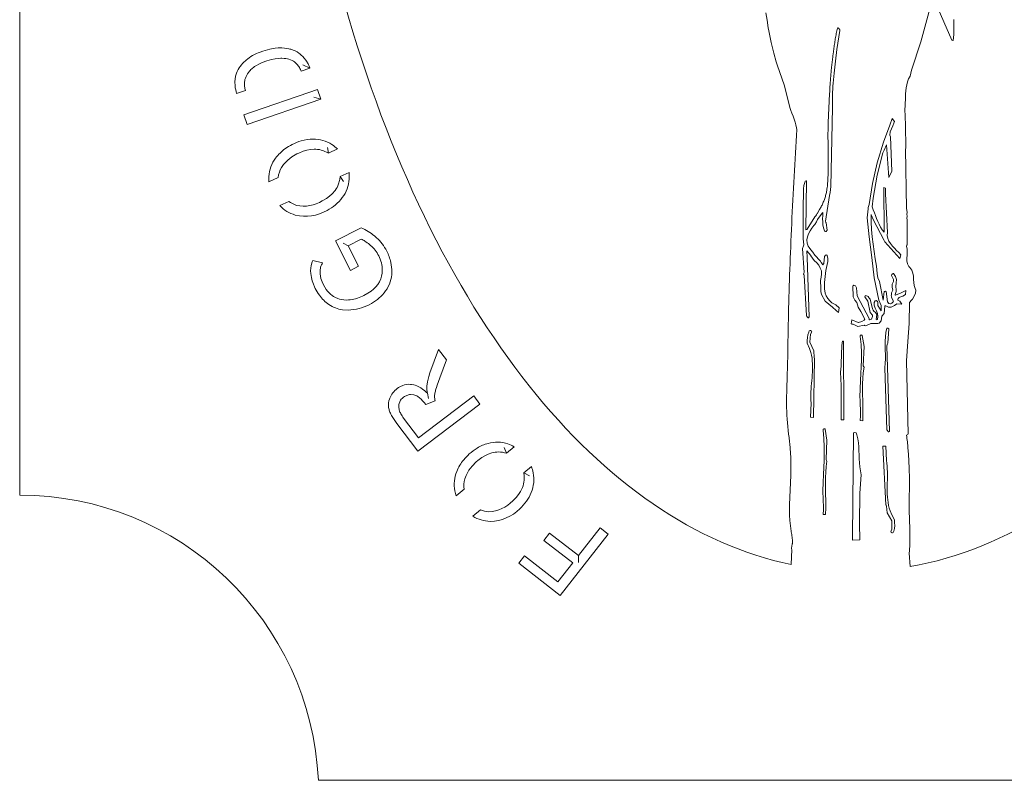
# Model space of a CAD drawing. Header units: inches. Extents: x -4 to 12, y -4.4 to 19.6.
# Tile 1 of 6: x -4 to 5.5, y -4.4 to 2.9. Entities that reach past the tile are written whole.
import ezdxf

# ---------------------------------------------------------------- set-up
doc = ezdxf.new("R2010")
doc.units = ezdxf.units.IN
doc.header["$MEASUREMENT"] = 0
doc.layers.get('0').update_dxf_attribs({"lineweight": 0})
doc.layers.add('Layer 1', color=7, linetype='Continuous', lineweight=0)

msp = doc.modelspace()

# ---------------------------------------------------------------- linework, layer by layer
for p, q in [((-1.664, 2.5837), (-1.6405, 2.5923)), ((-1.6405, 2.5923), (-1.5721, 2.6118)), ((-1.5721, 2.6118), (-1.522, 2.6202)), ((-1.522, 2.6202), (-1.4916, 2.6224)), ((-1.4916, 2.6224), (-1.4565, 2.6226)), ((-1.4565, 2.6226), (-1.4314, 2.621)), ((-1.4314, 2.621), (-1.4115, 2.6186)), ((-1.4115, 2.6186), (-1.3917, 2.6149)), ((-1.3917, 2.6149), (-1.382, 2.6125)), ((-1.382, 2.6125), (-1.3723, 2.6097)), ((-1.3723, 2.6097), (-1.3483, 2.6015)), ((-1.3483, 2.6015), (-1.3297, 2.5936)), ((-1.3297, 2.5936), (-1.3117, 2.5843)), ((-1.3117, 2.5843), (-1.2945, 2.5735)), ((-1.2945, 2.5735), (-1.2864, 2.5675)), ((-1.2864, 2.5675), (-1.2707, 2.5545)), ((-1.2707, 2.5545), (-1.2562, 2.5401)), ((-1.8062, 2.5003), (-1.7985, 2.5069)), ((-1.7004, 2.4547), (-1.7174, 2.4439)), ((-1.6784, 2.4667), (-1.7004, 2.4547)), ((-1.651, 2.4794), (-1.6784, 2.4667)), ((-1.6088, 2.4956), (-1.651, 2.4794)), ((-1.5993, 2.4988), (-1.6088, 2.4956)), ((-1.5559, 2.5114), (-1.5993, 2.4988)), ((-1.5215, 2.5186), (-1.5559, 2.5114)), ((-1.4916, 2.5225), (-1.5215, 2.5186)), ((-1.4665, 2.5239), (-1.4916, 2.5225)), ((-1.456, 2.5238), (-1.4665, 2.5239)), ((-1.4351, 2.5227), (-1.456, 2.5238)), ((-1.4195, 2.5209), (-1.4351, 2.5227)), ((-1.404, 2.5181), (-1.4195, 2.5209)), ((-1.3888, 2.5142), (-1.404, 2.5181)), ((-1.374, 2.5091), (-1.3888, 2.5142)), ((-1.3596, 2.5028), (-1.374, 2.5091)), ((-1.3504, 2.4979), (-1.3596, 2.5028)), ((-1.346, 2.4952), (-1.3504, 2.4979)), ((-1.3375, 2.4892), (-1.346, 2.4952)), ((-1.3294, 2.4827), (-1.3375, 2.4892)), ((-1.3217, 2.4757), (-1.3294, 2.4827)), ((-1.3145, 2.4682), (-1.3217, 2.4757)), ((-1.3077, 2.4604), (-1.3145, 2.4682)), ((-1.3012, 2.4523), (-1.3077, 2.4604)), ((-1.2953, 2.444), (-1.3012, 2.4523)), ((-1.2562, 2.5401), (-1.2428, 2.5247)), ((-1.2428, 2.5247), (-1.2276, 2.5042)), ((-1.2276, 2.5042), (-1.222, 2.4957)), ((-1.222, 2.4957), (-1.2067, 2.4697)), ((-1.2067, 2.4697), (-1.1891, 2.4335)), ((-1.8996, 2.3527), (-1.8903, 2.382)), ((-1.7924, 2.363), (-1.7994, 2.3493)), ((-1.7845, 2.3761), (-1.7924, 2.363)), ((-1.7757, 2.3887), (-1.7845, 2.3761)), ((-1.7662, 2.4008), (-1.7757, 2.3887)), ((-1.7596, 2.4084), (-1.7662, 2.4008)), ((-1.7526, 2.4156), (-1.7596, 2.4084)), ((-1.7452, 2.4225), (-1.7526, 2.4156)), ((-1.7376, 2.429), (-1.7452, 2.4225)), ((-1.7297, 2.4352), (-1.7376, 2.429)), ((-1.7174, 2.4439), (-1.7297, 2.4352)), ((-1.2898, 2.4354), (-1.2953, 2.444)), ((-1.2846, 2.4266), (-1.2898, 2.4354)), ((-1.2798, 2.4177), (-1.2846, 2.4266)), ((-1.2753, 2.4086), (-1.2798, 2.4177)), ((-1.2718, 2.401), (-1.2753, 2.4086)), ((-1.1891, 2.4335), (-1.1878, 2.4301)), ((-1.9067, 2.297), (-1.8996, 2.3527)), ((-1.9051, 2.2612), (-1.9067, 2.297)), ((-1.9038, 2.251), (-1.9051, 2.2612)), ((-1.81, 2.3205), (-1.8154, 2.2851)), ((-1.8154, 2.2851), (-1.8154, 2.2748)), ((-1.8154, 2.2748), (-1.8147, 2.2645)), ((-1.8147, 2.2645), (-1.8134, 2.2542)), ((-1.8053, 2.3351), (-1.81, 2.3205)), ((-1.7994, 2.3493), (-1.8053, 2.3351)), ((-1.9022, 2.2409), (-1.9038, 2.251)), ((-1.9002, 2.2308), (-1.9022, 2.2409)), ((-1.8981, 2.2208), (-1.9002, 2.2308)), ((-1.8945, 2.2058), (-1.8981, 2.2208)), ((-1.8893, 2.187), (-1.8945, 2.2058)), ((-1.8134, 2.2542), (-1.8117, 2.244)), ((-1.8117, 2.244), (-1.8097, 2.2339)), ((-1.8097, 2.2339), (-1.8075, 2.2238)), ((-1.8075, 2.2238), (-1.8055, 2.2161)), ((-1.7373, 2.0113), (-1.1987, 2.1967)), ((-1.1156, 2.2257), (-1.0834, 2.1321)), ((-1.0834, 2.1321), (-1.7884, 1.8894)), ((-1.7884, 1.8894), (-1.8205, 1.9825)), ((-1.3129, 1.6084), (-1.3611, 1.5799)), ((-1.2946, 1.6174), (-1.3129, 1.6084)), ((-1.2522, 1.6348), (-1.2946, 1.6174)), ((-1.2181, 1.6452), (-1.2522, 1.6348)), ((-1.1831, 1.652), (-1.2181, 1.6452)), ((-1.1476, 1.6546), (-1.1831, 1.652)), ((-1.4399, 1.5081), (-1.4599, 1.4793)), ((-1.4014, 1.5487), (-1.4399, 1.5081)), ((-1.3611, 1.5799), (-1.4014, 1.5487)), ((-0.9142, 1.3218), (-0.9045, 1.3561)), ((-1.0011, 1.2042), (-0.9744, 1.228)), ((-0.9744, 1.228), (-0.9478, 1.2589)), ((-1.0698, 1.1602), (-1.03, 1.1832)), ((-1.03, 1.1832), (-1.0011, 1.2042)), ((-0.9441, 0.7765), (-0.6977, 0.9021)), ((-0.8002, 0.4954), (-0.9441, 0.7765)), ((-0.6982, 0.7933), (-0.8219, 0.7302)), ((-0.6888, 0.7893), (-0.6982, 0.7933)), ((-0.6796, 0.7849), (-0.6888, 0.7893)), ((-0.6707, 0.78), (-0.6796, 0.7849)), ((-0.662, 0.7747), (-0.6707, 0.78)), ((-0.6534, 0.7691), (-0.662, 0.7747)), ((-0.6409, 0.7603), (-0.6534, 0.7691)), ((-0.6288, 0.7511), (-0.6409, 0.7603)), ((-0.5712, 0.8248), (-0.5517, 0.8081)), ((-0.8219, 0.7302), (-0.7224, 0.535)), ((-0.6093, 0.7347), (-0.6288, 0.7511)), ((-1.1772, 0.5412), (-1.1676, 0.5755)), ((-1.1676, 0.5755), (-1.1618, 0.5896)), ((-1.0672, 0.5677), (-1.0725, 0.5587)), ((-1.1816, 0.4906), (-1.1806, 0.5161)), ((-1.1802, 0.4652), (-1.1816, 0.4906)), ((-1.1806, 0.5161), (-1.1772, 0.5412)), ((-1.0915, 0.4937), (-1.092, 0.4832)), ((-1.092, 0.4832), (-1.0919, 0.4727)), ((-1.0919, 0.4727), (-1.0914, 0.4622)), ((-1.0904, 0.5042), (-1.0915, 0.4937)), ((-1.0887, 0.5145), (-1.0904, 0.5042)), ((-1.0864, 0.5248), (-1.0887, 0.5145)), ((-1.0833, 0.5348), (-1.0864, 0.5248)), ((-1.0774, 0.5494), (-1.0833, 0.5348)), ((-1.0725, 0.5587), (-1.0774, 0.5494)), ((-0.7224, 0.535), (-0.8002, 0.4954)), ((-1.1778, 0.4448), (-1.1802, 0.4652)), ((-1.1372, 0.3231), (-1.1616, 0.3799)), ((-1.0914, 0.4622), (-1.0839, 0.4178)), ((-1.0839, 0.4178), (-1.0727, 0.3846)), ((-1.0727, 0.3846), (-1.0623, 0.3619)), ((-0.5396, 0.3612), (-0.5231, 0.3872)), ((-1.0623, 0.3619), (-1.0471, 0.3346)), ((-1.0471, 0.3346), (-1.0327, 0.313)), ((-1.0327, 0.313), (-1.0199, 0.2966)), ((-1.0199, 0.2966), (-1.006, 0.2811)), ((-0.633, 0.2772), (-0.6038, 0.2972)), ((-0.6038, 0.2972), (-0.5803, 0.3165)), ((-0.5803, 0.3165), (-0.5588, 0.3378)), ((-0.5588, 0.3378), (-0.5396, 0.3612)), ((-1.006, 0.2811), (-0.9908, 0.267)), ((-0.9908, 0.267), (-0.9747, 0.2543)), ((-0.9747, 0.2543), (-0.9621, 0.2456)), ((-0.9621, 0.2456), (-0.9443, 0.2354)), ((-0.9443, 0.2354), (-0.9209, 0.2252)), ((-0.9209, 0.2252), (-0.9063, 0.2206)), ((-0.6864, 0.2481), (-0.6726, 0.2549)), ((-0.6726, 0.2549), (-0.633, 0.2772)), ((-0.8227, 0.1155), (-0.8777, 0.1184)), ((-0.5989, 0.1789), (-0.621, 0.167)), ((-0.0411, -0.4856), (0.0429, -0.2599)), ((0.0429, -0.2599), (0.1176, -0.359)), ((0.1176, -0.359), (0.053, -0.5312)), ((-0.065, -0.5699), (-0.0525, -0.5199)), ((-0.0525, -0.5199), (-0.0411, -0.4856)), ((0.053, -0.5312), (0.0283, -0.602)), ((-0.3533, -0.635), (-0.3409, -0.6262)), ((-0.3409, -0.6262), (-0.3235, -0.6159)), ((-0.3235, -0.6159), (-0.3004, -0.6055)), ((-0.2257, -0.5947), (-0.2156, -0.5956)), ((-0.2156, -0.5956), (-0.1958, -0.599)), ((-0.1958, -0.599), (-0.1812, -0.603)), ((-0.1812, -0.603), (-0.167, -0.6082)), ((-0.167, -0.6082), (-0.1532, -0.6144)), ((-0.1532, -0.6144), (-0.1398, -0.6215)), ((-0.1398, -0.6215), (-0.1269, -0.6293)), ((-0.1269, -0.6293), (-0.1103, -0.6408)), ((-0.1103, -0.6408), (-0.0906, -0.6566)), ((-0.0906, -0.6566), (-0.072, -0.6735)), ((-0.0715, -0.6207), (-0.071, -0.6107)), ((-0.0714, -0.6308), (-0.0715, -0.6207)), ((-0.0708, -0.6408), (-0.0714, -0.6308)), ((-0.071, -0.6107), (-0.065, -0.5699)), ((-0.0697, -0.6509), (-0.0708, -0.6408)), ((-0.0684, -0.6608), (-0.0697, -0.6509)), ((0.014, -0.6499), (0.0115, -0.6597)), ((0.0166, -0.6403), (0.014, -0.6499)), ((0.0208, -0.6259), (0.0166, -0.6403)), ((0.0283, -0.602), (0.0208, -0.6259)), ((-0.4323, -0.7514), (-0.428, -0.7369)), ((-0.428, -0.7369), (-0.4246, -0.7274)), ((-0.3206, -0.7459), (-0.3351, -0.7788)), ((-0.3145, -0.7376), (-0.3206, -0.7459)), ((-0.3076, -0.7299), (-0.3145, -0.7376)), ((-0.3001, -0.7228), (-0.3076, -0.7299)), ((-0.2921, -0.7162), (-0.3001, -0.7228)), ((-0.2838, -0.7105), (-0.2921, -0.7162)), ((-0.2467, -0.6948), (-0.2838, -0.7105)), ((-0.2368, -0.6929), (-0.2467, -0.6948)), ((-0.2268, -0.6918), (-0.2368, -0.6929)), ((-0.195, -0.6943), (-0.2268, -0.6918)), ((-0.1848, -0.6972), (-0.195, -0.6943)), ((-0.1749, -0.701), (-0.1848, -0.6972)), ((-0.1653, -0.7057), (-0.1749, -0.701)), ((-0.1561, -0.7112), (-0.1653, -0.7057)), ((-0.1519, -0.714), (-0.1561, -0.7112)), ((-0.1437, -0.7201), (-0.1519, -0.714)), ((-0.1358, -0.7266), (-0.1437, -0.7201)), ((-0.1282, -0.7334), (-0.1358, -0.7266)), ((-0.1209, -0.7405), (-0.1282, -0.7334)), ((-0.1139, -0.7479), (-0.1209, -0.7405)), ((-0.107, -0.7555), (-0.1139, -0.7479)), ((-0.072, -0.6735), (-0.0648, -0.6806)), ((-0.0667, -0.6707), (-0.0684, -0.6608)), ((-0.0648, -0.6806), (-0.0667, -0.6707)), ((0.0045, -0.6996), (0.004, -0.7097)), ((0.004, -0.7097), (0.0043, -0.7198)), ((0.0043, -0.7198), (0.0054, -0.7308)), ((0.0057, -0.6895), (0.0045, -0.6996)), ((0.0054, -0.7308), (0.0073, -0.7416)), ((0.0073, -0.6795), (0.0057, -0.6895)), ((0.0092, -0.6696), (0.0073, -0.6795)), ((0.0073, -0.7416), (0.0099, -0.7522)), ((0.0115, -0.6597), (0.0092, -0.6696)), ((0.1146, -0.9052), (0.379, -0.7059)), ((0.379, -0.7059), (0.4384, -0.7847)), ((-0.4297, -0.8412), (-0.4312, -0.8363)), ((-0.4264, -0.8509), (-0.4297, -0.8412)), ((-0.3385, -0.7992), (-0.3388, -0.8095)), ((-0.3388, -0.8095), (-0.338, -0.8198)), ((-0.3372, -0.789), (-0.3385, -0.7992)), ((-0.338, -0.8198), (-0.3364, -0.83)), ((-0.3351, -0.7788), (-0.3372, -0.789)), ((-0.3364, -0.83), (-0.3339, -0.8399)), ((-0.3339, -0.8399), (-0.3307, -0.8497)), ((0.4384, -0.7847), (-0.1571, -1.2334)), ((-0.0971, -0.7671), (-0.107, -0.7555)), ((-0.0813, -0.7871), (-0.0971, -0.7671)), ((-0.4226, -0.8604), (-0.4264, -0.8509)), ((-0.4185, -0.8698), (-0.4226, -0.8604)), ((-0.4141, -0.879), (-0.4185, -0.8698)), ((-0.4069, -0.8926), (-0.4141, -0.879)), ((-0.3966, -0.9103), (-0.4069, -0.8926)), ((-0.3828, -0.9319), (-0.3966, -0.9103)), ((-0.3561, -0.9694), (-0.3828, -0.9319)), ((-0.3307, -0.8497), (-0.327, -0.8593)), ((-0.327, -0.8593), (-0.3227, -0.8687)), ((-0.3227, -0.8687), (-0.3179, -0.8778)), ((-0.3179, -0.8778), (-0.3128, -0.8868)), ((-0.3128, -0.8868), (-0.3074, -0.8955)), ((-0.3074, -0.8955), (-0.2987, -0.9083)), ((-0.2987, -0.9083), (-0.2926, -0.9166)), ((-0.2926, -0.9166), (-0.1506, -1.1051)), ((-0.1506, -1.1051), (0.1146, -0.9052)), ((-0.1571, -1.2334), (-0.3561, -0.9694)), ((0.4548, -1.2956), (0.4183, -1.3233)), ((0.4851, -1.277), (0.4548, -1.2956)), ((0.5172, -1.2615), (0.4851, -1.277)), ((0.5509, -1.25), (0.5172, -1.2615)), ((0.3634, -1.3765), (0.3324, -1.4168)), ((0.4029, -1.3367), (0.3634, -1.3765)), ((0.4183, -1.3233), (0.4029, -1.3367)), ((0.3055, -1.4659), (0.2935, -1.4989)), ((0.3324, -1.4168), (0.3055, -1.4659)), ((0.8613, -1.5124), (0.862, -1.4767)), ((0.8269, -1.6184), (0.8448, -1.5817)), ((0.7519, -1.7083), (0.7845, -1.6759)), ((0.7845, -1.6759), (0.8072, -1.6483)), ((0.8072, -1.6483), (0.8269, -1.6184)), ((1.3795, -2.2328), (1.5881, -1.9659)), ((1.5881, -1.9659), (1.6659, -2.0267)), ((1.0497, -2.0868), (1.1039, -2.0174)), ((1.1039, -2.0174), (1.3795, -2.2328)), ((1.6659, -2.0267), (1.2068, -2.6143)), ((1.3253, -2.3022), (1.0497, -2.0868)), ((0.8104, -2.3045), (0.8646, -2.2352)), ((0.8646, -2.2352), (1.1832, -2.4841)), ((1.2068, -2.6143), (0.8104, -2.3045)), ((1.1832, -2.4841), (1.3253, -2.3022))]:
    msp.add_line(p, q)
at = {"color": 7, "linetype": 'Continuous', "lineweight": 0}
for p, q in [((-1.1878, 2.4301), (-1.2579, 2.462)), ((-1.2718, 2.401), (-1.1878, 2.4301)), ((-1.8893, 2.187), (-1.8055, 2.2161)), ((-1.1987, 2.1967), (-1.1156, 2.2257)), ((-1.0834, 2.1321), (-1.1506, 2.1506)), ((-1.7373, 2.0113), (-1.8205, 1.9825)), ((-1.0123, 1.6151), (-1.0195, 1.6694)), ((-1.0123, 1.6151), (-0.9262, 1.6565)), ((-0.8142, 1.4329), (-0.8998, 1.3918)), ((-1.5806, 1.3418), (-1.492, 1.3845)), ((-0.8998, 1.3918), (-0.8677, 1.3447)), ((-1.391, 1.1556), (-1.477, 1.1143)), ((-0.8219, 0.7302), (-0.8711, 0.7568)), ((-1.0672, 0.5677), (-1.1618, 0.5896)), ((-0.0813, -0.7871), (0.0099, -0.7522)), ((-0.0648, -0.6806), (-0.0551, -0.7296)), ((0.6918, -1.2537), (0.6683, -1.1973)), ((0.6918, -1.2537), (0.7645, -1.1918)), ((0.9297, -1.3795), (0.8575, -1.441)), ((0.8575, -1.441), (0.9108, -1.4691)), ((0.2117, -1.6625), (0.2866, -1.5988)), ((0.4425, -1.7944), (0.3698, -1.8563)), ((1.3795, -2.2328), (1.3812, -2.2971)), ((3.4198, -2.1734), (3.4159, -2.3181)), ((4.5442, -2.2105), (4.554, -2.3371))]:
    msp.add_line(p, q, dxfattribs=at)
at = {"color": 7, "linetype": 'Continuous', "flags": 128}
msp.add_lwpolyline([(12.0352, -1.6544), (12.0352, 16.8911, -0.400658), (9.178, 19.6183), (-1.1077, 19.6183, -0.400658), (-3.9648, 16.8911), (-3.9648, -1.6544, -0.400658), (-1.1077, -4.3817), (9.178, -4.3817, -0.400658), (12.0352, -1.6544), (12.0352, -1.6544), (12.0352, -1.6544), (12.0352, -1.6544), (12.0352, -1.6544), (12.0352, -1.6544)], format="xyb", close=True, dxfattribs=at)
msp.add_lwpolyline([(3.7445, -1.8404), (3.7459, -1.7747), (3.7455, -1.709), (3.7443, -1.6434), (3.7434, -1.5908), (3.743, -1.5383), (3.7437, -1.4857), (3.7459, -1.4332), (3.7502, -1.3808), (3.7571, -1.3286), (3.754, -1.3242), (3.7506, -1.3143), (3.7571, -1.1289), (3.7392, -1.0234), (3.7363, -1.0214), (3.7295, -1.0191), (3.7267, -1.0204), (3.7214, -1.0234), (3.7206, -1.0267), (3.7197, -1.0334), (3.7286, -1.1122), (3.7321, -1.1914), (3.732, -1.2575), (3.7299, -1.3235), (3.7266, -1.3894), (3.7231, -1.4554), (3.7196, -1.5346), (3.7181, -1.6139), (3.7188, -1.6408), (3.7198, -1.6677), (3.721, -1.6946), (3.7221, -1.7215), (3.723, -1.7484), (3.7233, -1.7753), (3.7229, -1.8022), (3.7216, -1.8291), (3.7207, -1.8385), (3.7445, -1.8404), (3.7445, -1.8404), (3.7445, -1.8404), (3.7445, -1.8404), (3.7445, -1.8404), (3.7445, -1.8404)], close=True, dxfattribs=at)
for centre, radius, start, end in [((-1.5258, 2.1769), 0.4281, 119.50398, 129.5789), ((-1.4692, 2.0764), 0.5435, 111.01084, 119.47552), ((-1.6094, 2.2714), 0.3019, 130.69406, 158.51601), ((-1.1208, 1.2344), 0.522, 117.13635, 125.42824), ((-1.1292, 1.2575), 0.4976, 106.55962, 117.49961), ((-1.1557, 1.3472), 0.4041, 90.26999, 106.57574), ((-1.1523, 1.4383), 0.313, 56.09774, 90.97422), ((-1.1841, 1.3906), 0.3704, 45.87703, 56.12679), ((-1.1837, 1.3203), 0.4155, 125.22723, 143.2822), ((-1.1451, 1.4137), 0.2408, 74.84349, 90.59182), ((-1.1405, 1.4215), 0.2322, 56.49781, 75.45632), ((-1.2586, 1.3742), 0.3232, 143.01106, 176.6182), ((-1.2617, 1.3595), 0.2316, 148.85341, 173.81426), ((-1.1479, 1.3932), 0.336, -4.36093, 6.79581), ((-1.2376, 1.3723), 0.3444, 176.51048, 185.07901), ((-1.1452, 1.4047), 0.2454, -36.4466, -19.74563), ((-1.1347, 1.4047), 0.2353, -11.92768, -3.15418), ((-1.1384, 1.3899), 0.3264, -37.27147, -3.91647), ((-1.2397, 1.3549), 0.2502, -127.20274, -108.23456), ((-1.2466, 1.4432), 0.3337, -102.35819, -58.01404), ((-1.2158, 1.4433), 0.4203, -62.94477, -36.68449), ((-1.233, 1.3502), 0.3394, -135.96804, -106.3627), ((-1.2313, 1.4203), 0.4076, -103.80538, -59.52454), ((-0.931, 0.3782), 0.5735, 51.14294, 65.99259), ((-0.8514, 0.4773), 0.4464, 27.00259, 47.8272), ((-0.8239, 0.4845), 0.3297, 27.05809, 49.37868), ((-0.8548, 0.4728), 0.4514, 12.55775, 27.31103), ((-0.8053, 0.4933), 0.3091, 0.43348, 27.18376), ((-0.8022, 0.4858), 0.3973, -0.73847, 12.38026), ((-0.7132, 0.492), 0.2171, -28.85324, 0.95031), ((-0.7159, 0.4811), 0.3109, -36.06263, -0.08575), ((-0.8143, 0.5011), 0.3679, -171.18908, -160.75642), ((-0.7065, 0.541), 0.4827, -153.16837, -144.0807), ((-0.8046, 0.546), 0.4208, -60.7411, -36.09382), ((-0.7869, 0.481), 0.3824, -144.28808, -125.16941), ((-0.8381, 0.4716), 0.2602, -105.20658, -85.84321), ((-0.8524, 0.5973), 0.3866, -85.08024, -64.58498), ((-0.84, 0.4083), 0.2924, -124.86221, -97.39852), ((-0.833, 0.5761), 0.4607, -88.72708, -62.61126), ((-0.2271, -0.806), 0.2126, 126.43107, 158.28769), ((-0.2377, -0.7745), 0.1802, 86.18932, 110.3559), ((-0.2757, -0.7918), 0.1618, 165.52276, 195.94424), ((0.6698, -1.6292), 0.4976, 121.29813, 132.23812), ((0.6213, -1.5493), 0.4041, 105.0085, 121.31425), ((0.6014, -1.4603), 0.313, 70.83625, 105.71274), ((0.5828, -1.5145), 0.3704, 60.61554, 70.8653), ((0.601, -1.5824), 0.4155, 139.96574, 158.02072), ((0.6837, -1.6495), 0.522, 131.87486, 140.16675), ((0.6146, -1.4822), 0.2408, 89.582, 105.33034), ((0.6171, -1.4735), 0.2322, 71.23632, 90.19483), ((0.6172, -1.5028), 0.336, 10.37758, 21.53432), ((0.5149, -1.5493), 0.3232, 157.74958, 191.35672), ((0.5156, -1.5643), 0.2316, 163.59192, 188.55277), ((0.627, -1.4883), 0.2353, 2.81083, 11.58433), ((0.6271, -1.5036), 0.3264, -22.53296, 10.82204), ((0.6168, -1.491), 0.2454, -21.70809, -5.00711), ((0.5357, -1.5458), 0.3444, -168.751, -160.18248), ((0.5387, -1.4716), 0.4203, -48.20626, -21.94598), ((0.509, -1.4795), 0.3337, -87.61968, -43.27553), ((0.5295, -1.4978), 0.4076, -89.06687, -44.78603), ((0.5458, -1.566), 0.3394, -121.22953, -91.62419), ((0.5381, -1.5632), 0.2502, -112.46423, -93.49605)]:
    msp.add_arc(centre, radius, start, end)
at = {"color": 7, "linetype": 'Continuous', "lineweight": 0}
for start_param, end_param in [(4.202245, 6.170357), (0.094466, 2.08293)]:
    msp.add_ellipse((4.0352, 7.6183), major_axis=(0, -10), ratio=0.55, start_param=start_param, end_param=end_param, dxfattribs=at)
at = {"layer": 'Layer 1', "linetype": 'Continuous', "flags": 128}
for points in [[(4.7706, 3.1042), (4.6565, 2.6815), (4.5672, 2.4104), (4.5523, 2.3537), (4.5388, 2.3273), (4.5281, 2.2998), (4.5202, 2.2714), (4.5147, 2.2426), (4.5112, 2.2136), (4.5092, 2.1844), (4.5081, 2.1551), (4.5073, 2.1259), (4.5065, 2.0966), (4.5051, 2.0674), (4.5027, 2.0382), (4.5063, 1.9676), (4.5085, 1.8827), (4.5094, 1.812), (4.5105, 1.7413), (4.5126, 1.6706), (4.5109, 1.6655), (4.5077, 1.6553), (4.5193, 1.087), (4.5242, 1.0518), (4.5231, 1.0467), (4.5226, 1.0365), (4.5242, 1.0104), (4.5232, 1.0059), (4.5226, 0.9966), (4.5229, 0.9915), (4.5242, 0.9813), (4.5242, 0.7408), (4.523, 0.7356), (4.5193, 0.7255), (4.5253, 0.6979), (4.5259, 0.6696), (4.5237, 0.6415), (4.521, 0.6133), (4.5208, 0.5851), (4.5265, 0.5574), (4.5408, 0.5325), (4.5434, 0.5289), (4.549, 0.5218), (4.5679, 0.4975), (4.5787, 0.4692), (4.5837, 0.4395), (4.5856, 0.4095), (4.5875, 0.3795), (4.592, 0.3498), (4.6019, 0.3212), (4.6063, 0.3064), (4.6038, 0.2761), (4.5915, 0.2477), (4.5771, 0.2201), (4.5658, 0.2107), (4.5474, 0.1894), (4.5422, -0.0114), (4.5307, -0.1834), (4.5176, -0.3696), (4.5358, -1.0665), (4.5321, -1.0734), (4.5193, -1.0819), (4.5211, -1.0978), (4.5229, -1.1137), (4.5247, -1.1297), (4.5264, -1.1456), (4.528, -1.1616), (4.5295, -1.1775), (4.531, -1.1935), (4.5324, -1.2095), (4.5337, -1.2255), (4.535, -1.2415), (4.5362, -1.2574), (4.5374, -1.2734), (4.5385, -1.2895), (4.5395, -1.3055), (4.5404, -1.3215), (4.5413, -1.3375), (4.5421, -1.3535), (4.5429, -1.3695), (4.5436, -1.3855), (4.5442, -1.4016), (4.5448, -1.4198), (4.5453, -1.4381), (4.5456, -1.4563), (4.5459, -1.4746), (4.546, -1.4928), (4.5461, -1.5111), (4.5461, -1.5293), (4.5461, -1.5476), (4.546, -1.5658), (4.5458, -1.5841), (4.5457, -1.6023), (4.5455, -1.6206), (4.5452, -1.6389), (4.545, -1.6571), (4.5448, -1.6754), (4.5446, -1.6936), (4.5444, -1.7119), (4.5443, -1.7302), (4.5442, -1.7484), (4.5442, -1.7667), (4.5443, -1.7889), (4.5446, -1.8111), (4.5451, -1.8333), (4.5458, -1.8555), (4.5465, -1.8778), (4.5473, -1.9), (4.5481, -1.9222), (4.549, -1.9445), (4.5497, -1.9667), (4.5504, -1.9889), (4.551, -2.0112), (4.5514, -2.0334), (4.5515, -2.0556), (4.5515, -2.0778), (4.5512, -2.0999), (4.5506, -2.1221), (4.5496, -2.1442), (4.5482, -2.1664), (4.5464, -2.1885), (4.5442, -2.2105)], [(4.971, 2.8951), (4.9713, 2.8665), (4.9715, 2.838), (4.9715, 2.8094), (4.9711, 2.7808), (4.9701, 2.7523), (4.9684, 2.7237), (4.9657, 2.6953), (4.9603, 2.6944), (4.9508, 2.6983), (4.8004, 3.0491)], [(3.4198, -2.1734), (3.4191, -2.169), (3.4188, -2.1645), (3.4189, -2.1599), (3.4193, -2.1551), (3.4199, -2.1503), (3.4206, -2.1454), (3.4216, -2.1404), (3.4226, -2.1354), (3.4236, -2.1304), (3.4246, -2.1253), (3.4256, -2.1203), (3.4264, -2.1153), (3.427, -2.1103), (3.4275, -2.1055), (3.4276, -2.1007), (3.4274, -2.096), (3.4262, -2.0831), (3.4249, -2.0702), (3.4235, -2.0573), (3.4219, -2.0444), (3.4202, -2.0315), (3.4184, -2.0186), (3.4166, -2.0058), (3.4148, -1.9929), (3.4129, -1.9801), (3.4111, -1.9672), (3.4093, -1.9544), (3.4076, -1.9415), (3.4059, -1.9286), (3.4044, -1.9158), (3.403, -1.9029), (3.4017, -1.89), (3.4007, -1.8771), (3.3998, -1.8641), (3.3991, -1.8512), (3.3988, -1.8383), (3.3985, -1.815), (3.3985, -1.7917), (3.3987, -1.7684), (3.3992, -1.7452), (3.3999, -1.7219), (3.4008, -1.6987), (3.4018, -1.6754), (3.4029, -1.6521), (3.4041, -1.6289), (3.4054, -1.6056), (3.4066, -1.5823), (3.4079, -1.5591), (3.409, -1.5358), (3.4101, -1.5125), (3.4111, -1.4893), (3.4119, -1.466), (3.4126, -1.4427), (3.413, -1.4195), (3.4132, -1.3962), (3.4131, -1.3729), (3.4129, -1.3578), (3.4126, -1.3427), (3.4122, -1.3276), (3.4117, -1.3125), (3.4111, -1.2974), (3.4104, -1.2823), (3.4096, -1.2672), (3.4087, -1.2521), (3.4077, -1.237), (3.4066, -1.2219), (3.4055, -1.2068), (3.4042, -1.1917), (3.4028, -1.1767), (3.4014, -1.1616), (3.3998, -1.1466), (3.3982, -1.1315), (3.3964, -1.1165), (3.3946, -1.1015), (3.3926, -1.0865), (3.3906, -1.0715), (3.3858, -1.0354), (3.3817, -0.9991), (3.3785, -0.9628), (3.3759, -0.9265), (3.374, -0.8901), (3.3727, -0.8536), (3.3719, -0.8171), (3.3715, -0.7806), (3.3716, -0.744), (3.3719, -0.7074), (3.3726, -0.6708), (3.3735, -0.6342), (3.3746, -0.5976), (3.3758, -0.5609), (3.377, -0.5243), (3.3782, -0.4877), (3.3793, -0.4511), (3.3803, -0.4145), (3.3811, -0.378), (3.3817, -0.3414), (3.3823, -0.2884), (3.383, -0.2355), (3.3838, -0.1825), (3.3848, -0.1295), (3.3858, -0.0765), (3.3869, -0.0235), (3.3881, 0.0294), (3.3893, 0.0824), (3.3907, 0.1354), (3.3921, 0.1884), (3.3936, 0.2413), (3.3952, 0.2943), (3.3969, 0.3473), (3.3986, 0.4002), (3.4004, 0.4532), (3.4023, 0.5061), (3.4042, 0.5591), (3.4062, 0.612), (3.4082, 0.665), (3.4103, 0.7179), (3.4126, 0.7742), (3.4149, 0.8305), (3.4174, 0.8868), (3.4199, 0.943), (3.4224, 0.9993), (3.4251, 1.0556), (3.4278, 1.1118), (3.4305, 1.1681), (3.4334, 1.2243), (3.4363, 1.2806), (3.4393, 1.3368), (3.4423, 1.3931), (3.4454, 1.4493), (3.4486, 1.5056), (3.4519, 1.5618), (3.4552, 1.618), (3.4586, 1.6743), (3.462, 1.7305), (3.4656, 1.7867), (3.4692, 1.8429), (3.4668, 1.8574), (3.4601, 1.886), (3.4519, 1.9142), (3.4426, 1.9422), (3.4326, 1.97), (3.4225, 1.9977), (3.4125, 2.0255), (3.4031, 2.0535), (3.3502, 2.2601), (3.2808, 2.4625), (3.2719, 2.4902), (3.2482, 2.5743), (3.2247, 2.6733), (3.2014, 2.7872), (3.1964, 2.8158), (3.1841, 2.8875), (3.1729, 2.9593)], [(3.1729, 2.9593), (3.1841, 2.8875), (3.1964, 2.8158), (3.2014, 2.7872), (3.2247, 2.6733), (3.2482, 2.5743), (3.2719, 2.4902), (3.2808, 2.4625), (3.3502, 2.2601), (3.4031, 2.0535), (3.4125, 2.0255), (3.4225, 1.9977), (3.4326, 1.97), (3.4426, 1.9422), (3.4519, 1.9142), (3.4601, 1.886), (3.4668, 1.8574), (3.4692, 1.8429)]]:
    msp.add_lwpolyline(points, dxfattribs=at)
for points in [[(3.6875, 1.0778), (3.6677, 1.0426), (3.6639, 1.0397), (3.6594, 1.0319), (3.6574, 1.0269), (3.6512, 1.0181), (3.6476, 1.0147), (3.6413, 1.0074), (3.5685, 0.8894), (3.5654, 0.8863), (3.5569, 0.8833), (3.5619, 1.352), (3.5579, 1.3514), (3.5503, 1.3489), (3.5447, 1.3348), (3.5372, 1.3057), (3.5336, 1.2759), (3.5326, 1.2458), (3.5325, 1.2158), (3.5317, 1.1858), (3.5288, 1.1559), (3.5295, 1.0843), (3.5292, 1.0271), (3.5286, 0.9698), (3.5283, 0.9125), (3.529, 0.8552), (3.5312, 0.798), (3.5354, 0.7408), (3.5288, 0.7194), (3.5255, 0.7148), (3.5222, 0.7041), (3.5404, 0.4743), (3.5374, 0.4701), (3.5338, 0.4606), (3.5369, 0.4558), (3.5404, 0.4452), (3.5619, 0.0623), (3.5648, 0.0539), (3.5768, 0.0409), (3.5821, 0.043), (3.5883, 0.0516), (3.5685, 0.6183), (3.5635, 0.6811), (3.6032, 0.6382), (3.6044, 0.6347), (3.6346, 0.5892), (3.6591, 0.569), (3.6789, 0.5449), (3.6938, 0.5179), (3.7057, 0.4897), (3.7043, 0.4593), (3.701, 0.4291), (3.6971, 0.3989), (3.6942, 0.3686), (3.6975, 0.3541), (3.6979, 0.3244), (3.6975, 0.2946), (3.7057, 0.266), (3.7388, 0.2002), (3.8092, 0.1424), (3.8439, 0.113), (3.867, 0.0933), (3.8752, 0.1358), (3.843, 0.1665), (3.8049, 0.1833), (3.7835, 0.2034), (3.7649, 0.2258), (3.7501, 0.2505), (3.7388, 0.2767), (3.7342, 0.3201), (3.7333, 0.3492), (3.734, 0.3783), (3.7359, 0.4073), (3.7387, 0.4362), (3.7421, 0.4651), (3.7474, 0.494), (3.7539, 0.5226), (3.7602, 0.5512), (3.7646, 0.5802), (3.7653, 0.6094), (3.7603, 0.6382), (3.7577, 0.6408), (3.7504, 0.6428), (3.742, 0.6407), (3.7338, 0.6275), (3.7272, 0.5616), (3.7248, 0.5572), (3.719, 0.5494), (3.7041, 0.5662), (3.7014, 0.5722), (3.6942, 0.5831), (3.6396, 0.6428), (3.6367, 0.646), (3.633, 0.6535), (3.6302, 0.659), (3.6231, 0.6689), (3.6039, 0.6912), (3.5867, 0.7148), (3.5785, 0.7279), (3.5679, 0.7564), (3.5658, 0.7865), (3.5711, 0.8163), (3.5817, 0.8448), (3.5957, 0.8722), (3.6115, 0.8986), (3.633, 0.9246), (3.6359, 0.9276), (3.6413, 0.9338), (3.6561, 0.9599), (3.662, 0.966), (3.6677, 0.9813), (3.7107, 1.0426), (3.7116, 1.0451), (3.719, 1.0487), (3.7173, 1.0191), (3.7162, 0.9894), (3.7165, 0.9598), (3.7192, 0.9302), (3.7248, 0.901), (3.7338, 0.8726), (3.7371, 0.8711), (3.7421, 0.8664), (3.7503, 0.8676), (3.7603, 0.8787), (3.7504, 0.9492), (3.7475, 0.9547), (3.7421, 0.966), (3.7818, 1.2111), (3.788, 1.2399), (3.792, 1.269), (3.7934, 1.2984), (3.8099, 2.0535), (3.8103, 2.0825), (3.8103, 2.1114), (3.8102, 2.1404), (3.8103, 2.1693), (3.8109, 2.1982), (3.8123, 2.2272), (3.8147, 2.256), (3.8182, 2.2848), (3.8276, 2.383), (3.8384, 2.4953), (3.8513, 2.6073), (3.8797, 2.7905), (3.8809, 2.7911), (3.8816, 2.792), (3.8818, 2.7931), (3.8815, 2.7946), (3.8809, 2.7962), (3.88, 2.798), (3.8788, 2.7999), (3.8774, 2.8018), (3.8757, 2.8038), (3.874, 2.8057), (3.8721, 2.8075), (3.8702, 2.8092), (3.8683, 2.8107), (3.8664, 2.812), (3.8647, 2.813), (3.863, 2.8136), (3.8616, 2.8139), (3.8604, 2.8138), (3.8595, 2.8131), (3.8589, 2.812), (3.8556, 2.7995), (3.8525, 2.787), (3.8496, 2.7745), (3.8469, 2.7619), (3.8443, 2.7493), (3.8418, 2.7366), (3.8395, 2.7239), (3.8373, 2.7112), (3.8353, 2.6985), (3.8333, 2.6858), (3.8314, 2.673), (3.8296, 2.6602), (3.8278, 2.6474), (3.8261, 2.6346), (3.8244, 2.6218), (3.8227, 2.609), (3.821, 2.5962), (3.8194, 2.5834), (3.8177, 2.5706), (3.8143, 2.5448), (3.8125, 2.5318), (3.8109, 2.5188), (3.8093, 2.5058), (3.8077, 2.4927), (3.8061, 2.4797), (3.8046, 2.4666), (3.8032, 2.4536), (3.8018, 2.4405), (3.8004, 2.4274), (3.799, 2.4144), (3.7978, 2.4013), (3.7965, 2.3882), (3.7953, 2.3751), (3.7942, 2.3621), (3.7931, 2.349), (3.792, 2.3359), (3.791, 2.3228), (3.7901, 2.3097), (3.7892, 2.2966), (3.7876, 2.2739), (3.7862, 2.2512), (3.7848, 2.2285), (3.7834, 2.2058), (3.782, 2.183), (3.7808, 2.1603), (3.7795, 2.1376), (3.7783, 2.1149), (3.7772, 2.0922), (3.7761, 2.0694), (3.775, 2.0467), (3.774, 2.024), (3.7731, 2.0012), (3.7721, 1.9785), (3.7713, 1.9558), (3.7705, 1.933), (3.7697, 1.9103), (3.769, 1.8875), (3.7683, 1.8648), (3.7677, 1.8421), (3.7674, 1.8272), (3.7672, 1.8124), (3.7671, 1.7975), (3.7671, 1.7827), (3.7672, 1.7678), (3.7673, 1.753), (3.7675, 1.7381), (3.7678, 1.7233), (3.7681, 1.7084), (3.7684, 1.6935), (3.7687, 1.6787), (3.769, 1.6638), (3.7693, 1.649), (3.7695, 1.6341), (3.7697, 1.6193), (3.7698, 1.6044), (3.7699, 1.5896), (3.7699, 1.5747), (3.7697, 1.5599), (3.7695, 1.545), (3.7692, 1.5307), (3.769, 1.5163), (3.7689, 1.502), (3.7688, 1.4876), (3.7687, 1.4732), (3.7686, 1.4588), (3.7685, 1.4444), (3.7683, 1.4301), (3.7681, 1.4157), (3.7677, 1.4013), (3.7673, 1.387), (3.7667, 1.3726), (3.766, 1.3583), (3.7651, 1.344), (3.7641, 1.3297), (3.7628, 1.3154), (3.7613, 1.3012), (3.7595, 1.287), (3.7575, 1.2728), (3.7552, 1.2587), (3.7534, 1.2492), (3.7515, 1.2397), (3.7493, 1.2303), (3.747, 1.2208), (3.7446, 1.2114), (3.7419, 1.2021), (3.7391, 1.1928), (3.7361, 1.1835), (3.733, 1.1743), (3.7296, 1.1652), (3.7261, 1.1561), (3.7225, 1.1471), (3.7187, 1.1381), (3.7147, 1.1292), (3.7105, 1.1204), (3.7063, 1.1117), (3.7018, 1.1031), (3.6972, 1.0946), (3.6924, 1.0861), (3.6875, 1.0778), (3.6875, 1.0778), (3.6875, 1.0778), (3.6875, 1.0778), (3.6875, 1.0778), (3.6875, 1.0778)], [(4.3498, 1.3826), (4.3274, 1.6966), (4.3043, 1.6445), (4.2927, 1.62), (4.2382, 1.4051), (4.1999, 1.1872), (4.1886, 1.1023), (4.1999, 1.0747), (4.2107, 1.0469), (4.2212, 1.019), (4.232, 0.9912), (4.2433, 0.9636), (4.2557, 0.9364), (4.2697, 0.9098), (4.2857, 0.8843), (4.3043, 0.8603), (4.3014, 1.2866), (4.3175, 1.2823), (4.3159, 1.2264), (4.3374, 0.8573), (4.3342, 0.8292), (4.3382, 0.8013), (4.3489, 0.775), (4.3645, 0.7508), (4.3831, 0.7284), (4.4034, 0.7074), (4.4242, 0.6868), (4.4449, 0.6661), (4.4645, 0.6445), (4.4531, 0.6091), (4.3109, 0.7669), (4.3063, 0.7759), (4.3043, 0.7807), (4.2001, 0.9813), (4.1836, 1.0211), (4.1815, 1.0263), (4.1803, 1.0288), (4.1798, 0.9581), (4.1833, 0.8874), (4.1901, 0.8169), (4.199, 0.7467), (4.2092, 0.6765), (4.2199, 0.6065), (4.23, 0.5364), (4.2388, 0.4661), (4.2431, 0.4238), (4.2597, 0.3886), (4.2944, 0.2094), (4.3043, 0.2921), (4.3121, 0.2948), (4.3159, 0.2967), (4.3217, 0.2942), (4.3241, 0.2921), (4.3374, 0.194), (4.3506, 0.1799), (4.3605, 0.1757), (4.3655, 0.1757), (4.3704, 0.1772), (4.378, 0.1815), (4.382, 0.1833), (4.3899, 0.1944), (4.3936, 0.2002), (4.3754, 0.2354), (4.374, 0.2468), (4.3721, 0.2522), (4.3748, 0.2613), (4.3754, 0.266), (4.3754, 0.2813), (4.387, 0.3074), (4.3802, 0.3348), (4.3817, 0.3628), (4.3936, 0.3886), (4.3936, 0.4085), (4.3754, 0.4452), (4.3784, 0.4561), (4.382, 0.4606), (4.3893, 0.4647), (4.3936, 0.4651), (4.4124, 0.4379), (4.4225, 0.4069), (4.42, 0.3748), (4.4155, 0.3419), (4.4206, 0.3087), (4.42, 0.2921), (4.4085, 0.266), (4.4112, 0.2606), (4.4134, 0.2584), (4.4663, 0.2813), (4.5126, 0.3028), (4.5077, 0.266), (4.4847, 0.2488), (4.4696, 0.2446), (4.4482, 0.2369), (4.4388, 0.2262), (4.4349, 0.2201), (4.4355, 0.2129), (4.4366, 0.2094), (4.4472, 0.2028), (4.4531, 0.2002), (4.4721, 0.1718), (4.425, 0.1757), (4.4019, 0.1588), (4.3704, 0.1435), (4.3473, 0.1435), (4.3192, 0.1557), (4.3136, 0.155), (4.3109, 0.1542), (4.3043, 0.0822), (4.2828, 0.0562), (4.2745, 0.0118), (4.2561, -0.0088), (4.2431, -0.0143), (4.177, -0.0127), (4.129, -0.0357), (4.118, -0.0317), (4.1125, -0.0296), (4.053, -0.0403), (4.0083, -0.0204), (3.9961, -0.0178), (3.9901, -0.0158), (3.9967, 0.0225), (4.0546, -0.0036), (4.0579, -0.0036), (4.091, 0.0056), (4.1124, 0.0196), (4.1191, 0.0301), (4.0827, 0.1021), (4.0546, 0.1435), (4.043, 0.1894), (4.0249, 0.2094), (4.0083, 0.2415), (4.005, 0.3472), (4.0098, 0.3521), (4.0133, 0.3533), (4.0254, 0.3511), (4.0298, 0.3472), (4.0414, 0.3288), (4.0464, 0.2522), (4.1621, 0.0363), (4.1621, 0.0269), (4.1638, 0.0225), (4.1819, 0.0286), (4.1928, 0.0533), (4.1935, 0.0669), (4.172, 0.0914), (4.1489, 0.2002), (4.1191, 0.2415), (4.1237, 0.2514), (4.129, 0.2538), (4.1522, 0.2446), (4.1583, 0.2351), (4.1621, 0.2308), (4.1686, 0.2236), (4.172, 0.2201), (4.1935, 0.1282), (4.2006, 0.1137), (4.2051, 0.1067), (4.2216, 0.0914), (4.2332, 0.073), (4.2282, 0.0256), (4.2351, 0.0223), (4.2398, 0.0256), (4.2454, 0.0533), (4.2409, 0.0813), (4.23, 0.1078), (4.218, 0.1339), (4.2098, 0.1612), (4.2101, 0.1894), (4.2201, 0.203), (4.2282, 0.2063), (4.2401, 0.1966), (4.2431, 0.1894), (4.2431, 0.1588), (4.2745, 0.1098), (4.2762, 0.1588), (4.2547, 0.2094), (4.2101, 0.4238), (4.1873, 0.6195), (4.1614, 0.8149), (4.1406, 0.9966), (4.1453, 1.0254), (4.1493, 1.0542), (4.1518, 1.0832), (4.1522, 1.0977), (4.1621, 1.1238), (4.1918, 1.3259), (4.2376, 1.5254), (4.2993, 1.7211), (4.3589, 1.885), (4.3815, 1.9487), (4.402, 1.9184), (4.3969, 1.9044), (4.3862, 1.8771), (4.3754, 1.8498), (4.3605, 1.8203), (4.3584, 1.7881), (4.3655, 1.7732), (4.3771, 1.4431), (4.3498, 1.3826), (4.3498, 1.3826), (4.3498, 1.3826), (4.3498, 1.3826), (4.3498, 1.3826), (4.3498, 1.3826)], [(4.3483, -1.0503), (4.3455, -1.0503), (4.3314, -1.0303), (4.3117, -0.4357), (4.3155, -0.3935), (4.3168, -0.3512), (4.3163, -0.3089), (4.315, -0.2666), (4.3138, -0.2244), (4.3137, -0.182), (4.3159, -0.1398), (4.3214, -0.0978), (4.3314, -0.0562), (4.3382, -0.0567), (4.3483, -0.0629), (4.3399, -0.2005), (4.3352, -0.2082), (4.3314, -0.2249), (4.3567, -1.0459), (4.3483, -1.0503), (4.3483, -1.0503), (4.3483, -1.0503), (4.3483, -1.0503), (4.3483, -1.0503), (4.3483, -1.0503)]]:
    msp.add_lwpolyline(points, close=True, dxfattribs=at)
at = {"layer": 'Layer 1', "linetype": 'Continuous', "lineweight": 0, "flags": 128}
msp.add_lwpolyline([(3.5999, -0.9088), (3.6302, -0.9113), (3.6396, -0.3513), (3.6372, -0.3467), (3.6346, -0.3369), (3.633, -0.2735), (3.5949, -0.1928), (3.5999, -0.115), (3.6115, -0.0919), (3.6085, -0.087), (3.5999, -0.079), (3.5959, -0.0796), (3.5883, -0.0818), (3.5825, -0.0944), (3.5744, -0.1205), (3.5702, -0.1473), (3.5687, -0.1744), (3.5685, -0.2014), (3.5914, -0.2514), (3.6038, -0.2903), (3.6099, -0.3167), (3.6144, -0.3434), (3.6174, -0.3702), (3.6191, -0.3971), (3.6196, -0.424), (3.6193, -0.4509), (3.6181, -0.4778), (3.6164, -0.5047), (3.6143, -0.5315), (3.6119, -0.5584), (3.6094, -0.5853), (3.6071, -0.6121), (3.605, -0.639), (3.6034, -0.6659), (3.6024, -0.6928), (3.6022, -0.7197), (3.6029, -0.7466), (3.6049, -0.7735), (3.5999, -0.9089)], dxfattribs=at)
for points in [[(3.9194, -0.9353), (3.8933, -0.9331), (3.8941, -0.8186), (3.893, -0.6059), (3.8876, -0.4784), (3.8907, -0.4503), (3.8928, -0.4221), (3.8941, -0.394), (3.8948, -0.3658), (3.8954, -0.3375), (3.8959, -0.3093), (3.8967, -0.2811), (3.8981, -0.2529), (3.9004, -0.2248), (3.9037, -0.1967), (3.9058, -0.1828), (3.9123, -0.1808), (3.9157, -0.1828), (3.919, -0.9134), (3.9194, -0.9353), (3.9194, -0.9353), (3.9194, -0.9353), (3.9194, -0.9353), (3.9194, -0.9353), (3.9194, -0.9353)], [(4.0992, -0.9433), (4.0755, -0.9414), (4.0763, -0.9319), (4.0776, -0.905), (4.078, -0.8781), (4.0777, -0.8512), (4.0769, -0.8243), (4.0758, -0.7974), (4.0746, -0.7705), (4.0736, -0.7436), (4.0728, -0.7167), (4.0743, -0.6375), (4.0778, -0.5583), (4.0814, -0.4923), (4.0846, -0.4263), (4.0867, -0.3603), (4.0868, -0.2943), (4.0833, -0.2151), (4.0745, -0.1362), (4.0753, -0.1295), (4.0761, -0.1262), (4.0814, -0.1232), (4.0842, -0.122), (4.091, -0.1243), (4.0939, -0.1262), (4.1118, -0.2318), (4.1053, -0.4172), (4.1087, -0.4271), (4.1118, -0.4315), (4.1049, -0.4837), (4.1007, -0.5361), (4.0984, -0.5886), (4.0977, -0.6411), (4.0981, -0.6937), (4.099, -0.7462), (4.1002, -0.8119), (4.1006, -0.8776), (4.0992, -0.9433), (4.0992, -0.9433)], [(4.0017, -2.0854), (4.0705, -2.0825), (4.0683, -1.926), (4.0713, -1.6354), (4.0855, -1.4611), (4.0774, -1.4227), (4.0719, -1.3842), (4.0684, -1.3457), (4.0664, -1.3072), (4.0651, -1.2686), (4.0637, -1.2301), (4.0615, -1.1915), (4.0578, -1.153), (4.0518, -1.1146), (4.043, -1.0762), (4.0375, -1.0571), (4.0203, -1.0544), (4.0113, -1.0571), (4.0026, -2.0555), (4.0017, -2.0854), (4.0017, -2.0854), (4.0017, -2.0854), (4.0017, -2.0854), (4.0017, -2.0854), (4.0017, -2.0854)], [(4.2911, -1.1871), (4.3214, -1.1873), (4.3261, -1.3228), (4.3299, -1.3494), (4.3326, -1.3762), (4.3343, -1.4031), (4.3352, -1.43), (4.3355, -1.457), (4.3354, -1.4839), (4.335, -1.5108), (4.3344, -1.5378), (4.334, -1.5648), (4.3338, -1.5917), (4.334, -1.6186), (4.3347, -1.6456), (4.3363, -1.6724), (4.3388, -1.6992), (4.3424, -1.7259), (4.3473, -1.7525), (4.3536, -1.7787), (4.3616, -1.8046), (4.3767, -1.8425), (4.4031, -1.8908), (4.4048, -1.9178), (4.4053, -1.9449), (4.403, -1.9719), (4.3968, -1.9985), (4.3919, -2.0115), (4.3845, -2.0143), (4.3805, -2.0152), (4.3714, -2.0078), (4.3681, -2.0031), (4.378, -1.9792), (4.3774, -1.9013), (4.3337, -1.8235), (4.3275, -1.7604), (4.3243, -1.7508), (4.3216, -1.7464), (4.2911, -1.1871), (4.2911, -1.1871), (4.2911, -1.1871), (4.2911, -1.1871), (4.2911, -1.1871), (4.2911, -1.1871)]]:
    msp.add_lwpolyline(points, close=True, dxfattribs=at)

doc.saveas('drawing.dxf')
